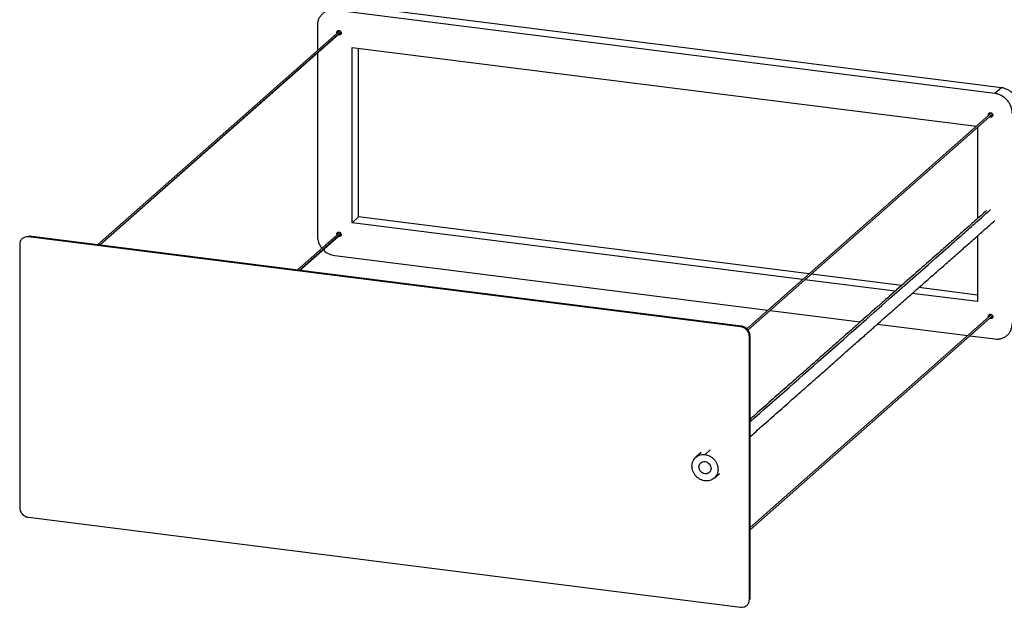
# Paper-space layout '_Dimétrica' of a CAD drawing. Header units: millimetres. Extents: x -1230 to -72, y -354 to 386.
# Tile 1 of 12: x -1230 to -700, y -354 to -38. Entities that reach past the tile are written whole.
import ezdxf

# ---------------------------------------------------------------- set-up
doc = ezdxf.new("R2010")
doc.units = ezdxf.units.MM

psp = doc.layouts.new('_Dimétrica')

# ---------------------------------------------------------------- linework, layer by layer
at = {"color": 7, "linetype": 'Continuous', "lineweight": 25}
for p, q in [((-701.26, -74.45), (-1056.72, -29.67)), ((-704.8, -77.57), (-1060.25, -32.79)), ((-1069.61, -41.04), (-1069.61, -54.55)), ((-1057.47, -43.84), (-1188.06, -159.01)), ((-1056.9, -44.45), (-1186.95, -159.15)), ((-1186.8, -159.17), (-1056.84, -44.55)), ((-1056.75, -45.01), (-1057.92, -46.05)), ((-1050.9, -147.1), (-1050.9, -52.82)), ((-1050.9, -52.82), (-714.78, -95.17)), ((-1069.61, -55.81), (-1069.61, -154.17)), ((-1047.36, -143.99), (-1047.36, -53.27)), ((-701.26, -74.45), (-704.8, -77.57)), ((-706.69, -88.03), (-838.35, -204.15)), ((-706.13, -88.63), (-837.88, -204.83)), ((-837.8, -204.94), (-706.06, -88.75)), ((-705.97, -89.21), (-707.14, -90.24)), ((-714.15, -95.89), (-714.15, -144.84)), ((-1047.36, -143.99), (-1050.9, -147.1)), ((-808.32, -177.67), (-1050.9, -147.1)), ((-804.79, -174.55), (-1047.36, -143.99)), ((-1057.47, -152.26), (-1080.49, -172.56)), ((-1056.91, -152.86), (-1079.4, -172.7)), ((-1079.22, -172.72), (-1056.84, -152.98)), ((-1056.75, -153.44), (-1057.92, -154.47)), ((-1229.88, -158.81), (-1229.88, -300.23)), ((-1228.15, -155.34), (-1228.51, -155.65)), ((-1224.85, -154.37), (-1225.2, -154.69)), ((-841.68, -203), (-1225.2, -154.69)), ((-1224.85, -154.37), (-1225.01, -154.39)), ((-841.33, -202.69), (-1224.85, -154.37)), ((-714.15, -154.19), (-714.15, -189.53)), ((-1060.25, -164.78), (-827.03, -194.16)), ((-755.02, -180.82), (-803.52, -174.71)), ((-758.56, -183.93), (-807.06, -177.82)), ((-714.15, -189.53), (-749.3, -185.1)), ((-714.15, -185.97), (-745.75, -181.99)), ((-825.77, -194.32), (-777.28, -200.43)), ((-706.69, -196.46), (-836.65, -311.07)), ((-706.12, -197.07), (-836.65, -312.19)), ((-836.65, -312.34), (-706.06, -197.17)), ((-705.97, -197.63), (-707.14, -198.66)), ((-841.33, -202.69), (-841.68, -203)), ((-768.02, -201.6), (-719.45, -207.72)), ((-836.65, -208), (-837, -208.31)), ((-837, -349.73), (-837, -208.31)), ((-836.65, -349.42), (-836.65, -208)), ((-718.2, -207.88), (-704.8, -209.56)), ((-860.88, -271.79), (-858.05, -269.3)), ((-863.01, -270.74), (-865.84, -273.24)), ((-855.92, -284.49), (-853.09, -281.99)), ((-1225.2, -305.53), (-841.68, -353.85)), ((-836.65, -349.42), (-837, -349.73)), ((-836.68, -349.6), (-836.65, -349.42)), ((-838.37, -352.89), (-838.02, -352.58))]:
    psp.add_line(p, q, dxfattribs=at)
for points, knots in [([(-1060.25, -32.79), (-1060.81, -32.72), (-1061.38, -32.7), (-1062.54, -32.77), (-1063.12, -32.86), (-1064.27, -33.17), (-1064.84, -33.39), (-1065.91, -33.96), (-1066.41, -34.31), (-1067.33, -35.12), (-1067.73, -35.58), (-1068.43, -36.57), (-1068.72, -37.1), (-1069.18, -38.2), (-1069.34, -38.77), (-1069.56, -39.91), (-1069.61, -40.48), (-1069.61, -41.04)], [0, 0, 0, 0, 0.125, 0.125, 0.25, 0.25, 0.375, 0.375, 0.5, 0.5, 0.625, 0.625, 0.75, 0.75, 0.875, 0.875, 1, 1, 1, 1]), ([(-1058.99, -45.18), (-1058.99, -45.18), (-1059.08, -45.04), (-1059.1, -44.71), (-1059.03, -44.27), (-1058.76, -43.91), (-1058.37, -43.68), (-1058.06, -43.69), (-1057.92, -43.69)], [0, 0, 0, 0, 0.009609, 0.201367, 0.393126, 0.600684, 0.808241, 1, 1, 1, 1]), ([(-1057.92, -46.05), (-1058.07, -46.02), (-1058.23, -46), (-1058.36, -45.9), (-1058.36, -45.89)], [0, 0, 0, 0, 0.952283, 1, 1, 1, 1]), ([(-1057.92, -43.69), (-1057.78, -43.71), (-1057.63, -43.75), (-1057.34, -43.9), (-1057.2, -44.01), (-1056.97, -44.27), (-1056.89, -44.42), (-1056.77, -44.72), (-1056.75, -44.88), (-1056.75, -45.15), (-1056.77, -45.3), (-1056.89, -45.58), (-1056.97, -45.7), (-1057.2, -45.91), (-1057.34, -45.98), (-1057.63, -46.06), (-1057.78, -46.06), (-1057.92, -46.05)], [0, 0, 0, 0, 0.125, 0.125, 0.25, 0.25, 0.375, 0.375, 0.5, 0.5, 0.625, 0.625, 0.75, 0.75, 0.875, 0.875, 1, 1, 1, 1]), ([(-695.44, -88.18), (-695.44, -88.02), (-695.45, -87.87), (-695.46, -87.64), (-695.46, -87.56), (-695.47, -87.44), (-695.47, -87.4), (-695.48, -87.33), (-695.51, -87.01), (-695.55, -86.69), (-695.72, -85.81), (-695.88, -85.21), (-696.33, -84), (-696.62, -83.41), (-697.31, -82.25), (-697.72, -81.7), (-698.62, -80.67), (-699.12, -80.19), (-700.19, -79.35), (-700.75, -78.98), (-701.91, -78.37), (-702.5, -78.13), (-703.66, -77.76), (-704.24, -77.64), (-704.8, -77.57)], [0, 0, 0, 0, 0.03125, 0.03125, 0.046875, 0.046875, 0.054687, 0.054687, 0.0625, 0.125, 0.125, 0.25, 0.25, 0.375, 0.375, 0.5, 0.5, 0.625, 0.625, 0.75, 0.75, 0.875, 0.875, 1, 1, 1, 1]), ([(-691.91, -85.06), (-691.91, -84.91), (-691.91, -84.75), (-691.92, -84.52), (-691.93, -84.44), (-691.94, -84.32), (-691.94, -84.29), (-691.94, -84.22), (-691.97, -83.9), (-692.02, -83.57), (-692.18, -82.69), (-692.35, -82.09), (-692.8, -80.89), (-693.08, -80.29), (-693.78, -79.13), (-694.18, -78.58), (-695.09, -77.55), (-695.59, -77.07), (-696.65, -76.23), (-697.22, -75.87), (-698.37, -75.26), (-698.96, -75.01), (-700.13, -74.65), (-700.7, -74.52), (-701.26, -74.45)], [0, 0, 0, 0, 0.03125, 0.03125, 0.046875, 0.046875, 0.054687, 0.054687, 0.0625, 0.125, 0.125, 0.25, 0.25, 0.375, 0.375, 0.5, 0.5, 0.625, 0.625, 0.75, 0.75, 0.875, 0.875, 1, 1, 1, 1]), ([(-708.21, -89.38), (-708.22, -89.37), (-708.3, -89.23), (-708.32, -88.91), (-708.25, -88.47), (-707.98, -88.1), (-707.59, -87.88), (-707.28, -87.88), (-707.14, -87.88)], [0, 0, 0, 0, 0.007919, 0.200005, 0.39209, 0.600002, 0.807914, 1, 1, 1, 1]), ([(-707.14, -90.24), (-707.29, -90.22), (-707.45, -90.2), (-707.58, -90.1), (-707.58, -90.09)], [0, 0, 0, 0, 0.9604068, 1, 1, 1, 1]), ([(-707.14, -87.88), (-707, -87.9), (-706.85, -87.94), (-706.56, -88.1), (-706.42, -88.2), (-706.19, -88.46), (-706.1, -88.61), (-705.99, -88.92), (-705.97, -89.07), (-705.97, -89.35), (-705.99, -89.49), (-706.1, -89.77), (-706.19, -89.9), (-706.42, -90.1), (-706.56, -90.17), (-706.85, -90.25), (-707, -90.26), (-707.14, -90.24)], [0, 0, 0, 0, 0.125, 0.125, 0.25, 0.25, 0.375, 0.375, 0.5, 0.5, 0.625, 0.625, 0.75, 0.75, 0.875, 0.875, 1, 1, 1, 1]), ([(-836.65, -254.19), (-822.65, -241.83), (-786.58, -210), (-748.01, -176.03), (-721.01, -152.28), (-713.94, -146.04), (-709.32, -141.93), (-707.12, -139.98)], [0, 0, 0, 0, 0.324456, 0.836067, 0.892344, 0.948623, 1, 1, 1, 1]), ([(-709.33, -140.55), (-710.36, -141.48), (-713.48, -144.25), (-718.57, -148.75), (-724.51, -154), (-730.32, -159.11), (-737.12, -165.09), (-745.09, -172.09), (-754.29, -180.17), (-762.06, -187.01), (-768.43, -192.63), (-773.41, -197.02), (-778.77, -201.75), (-784.53, -206.83), (-790.68, -212.26), (-797.23, -218.04), (-804.18, -224.18), (-811.53, -230.66), (-819.27, -237.5), (-827.37, -244.65), (-833.21, -249.8), (-836.33, -252.55), (-836.65, -252.83)], [0, 0, 0, 0, 0.024502, 0.07359, 0.119779, 0.164441, 0.210283, 0.279629, 0.351661, 0.426371, 0.462704, 0.501687, 0.543807, 0.589064, 0.637458, 0.688989, 0.743655, 0.801459, 0.8624, 0.926479, 0.992465, 1, 1, 1, 1]), ([(-836.65, -262.16), (-834.47, -260.24), (-829.42, -255.78), (-821.61, -248.9), (-813.38, -241.64), (-805.56, -234.74), (-798.35, -228.37), (-791.71, -222.51), (-785.64, -217.14), (-779.91, -212.09), (-774.53, -207.33), (-769.49, -202.89), (-764.04, -198.08), (-758.12, -192.87), (-751.68, -187.2), (-745.41, -181.68), (-739.28, -176.3), (-733.3, -171.05), (-727.48, -165.93), (-721.79, -160.93), (-716.08, -155.9), (-710.44, -150.91), (-706.67, -147.56), (-704.85, -145.94)], [0, 0, 0, 0, 0.049468, 0.115081, 0.177561, 0.236903, 0.293106, 0.341871, 0.388, 0.431494, 0.472352, 0.510574, 0.546161, 0.596396, 0.645045, 0.692533, 0.738858, 0.78402, 0.828022, 0.870865, 0.913113, 0.957995, 1, 1, 1, 1]), ([(-1058.99, -153.6), (-1059, -153.6), (-1059.08, -153.46), (-1059.1, -153.14), (-1059.03, -152.7), (-1058.76, -152.33), (-1058.37, -152.11), (-1058.06, -152.11), (-1057.92, -152.11)], [0, 0, 0, 0, 0.007919, 0.200005, 0.39209, 0.600002, 0.807914, 1, 1, 1, 1]), ([(-1057.92, -152.11), (-1057.78, -152.13), (-1057.63, -152.17), (-1057.34, -152.32), (-1057.2, -152.43), (-1056.97, -152.69), (-1056.89, -152.84), (-1056.77, -153.15), (-1056.75, -153.3), (-1056.75, -153.58), (-1056.77, -153.72), (-1056.89, -154), (-1056.97, -154.13), (-1057.2, -154.33), (-1057.34, -154.4), (-1057.63, -154.48), (-1057.78, -154.49), (-1057.92, -154.47)], [0, 0, 0, 0, 0.125, 0.125, 0.25, 0.25, 0.375, 0.375, 0.5, 0.5, 0.625, 0.625, 0.75, 0.75, 0.875, 0.875, 1, 1, 1, 1]), ([(-1225.2, -154.69), (-1225.75, -154.62), (-1226.34, -154.64), (-1227.21, -154.88), (-1227.49, -154.99), (-1228.03, -155.27), (-1228.28, -155.45), (-1228.73, -155.85), (-1228.94, -156.08), (-1229.29, -156.57), (-1229.43, -156.84), (-1229.78, -157.67), (-1229.88, -158.25), (-1229.88, -158.81)], [0, 0, 0, 0, 0.25, 0.25, 0.375, 0.375, 0.5, 0.5, 0.625, 0.625, 0.75, 0.75, 1, 1, 1, 1]), ([(-1069.61, -154.17), (-1069.53, -155.06), (-1069.37, -156.88), (-1068.44, -159.2), (-1067.45, -160.35), (-1067.1, -160.75)], [0, 0, 0, 0, 0.38144, 0.781646, 1, 1, 1, 1]), ([(-1057.92, -154.47), (-1058.07, -154.45), (-1058.23, -154.43), (-1058.36, -154.32), (-1058.36, -154.32)], [0, 0, 0, 0, 0.960407, 1, 1, 1, 1]), ([(-1066.5, -161.5), (-1066.4, -161.63), (-1065.58, -162.7), (-1063.4, -164.04), (-1061.28, -164.54), (-1060.25, -164.78)], [0, 0, 0, 0, 0.066777, 0.549853, 1, 1, 1, 1]), ([(-708.21, -197.8), (-708.21, -197.8), (-708.3, -197.66), (-708.32, -197.33), (-708.25, -196.89), (-707.98, -196.52), (-707.59, -196.3), (-707.28, -196.3), (-707.14, -196.31)], [0, 0, 0, 0, 0.009609, 0.201367, 0.393126, 0.600684, 0.808241, 1, 1, 1, 1]), ([(-707.14, -198.66), (-707.29, -198.64), (-707.45, -198.62), (-707.58, -198.52), (-707.58, -198.51)], [0, 0, 0, 0, 0.952283, 1, 1, 1, 1]), ([(-707.14, -196.31), (-707, -196.32), (-706.85, -196.37), (-706.56, -196.52), (-706.42, -196.63), (-706.19, -196.89), (-706.1, -197.04), (-705.99, -197.34), (-705.97, -197.49), (-705.97, -197.77), (-705.99, -197.92), (-706.1, -198.19), (-706.19, -198.32), (-706.42, -198.52), (-706.56, -198.6), (-706.85, -198.67), (-707, -198.68), (-707.14, -198.66)], [0, 0, 0, 0, 0.125, 0.125, 0.25, 0.25, 0.375, 0.375, 0.5, 0.5, 0.625, 0.625, 0.75, 0.75, 0.875, 0.875, 1, 1, 1, 1]), ([(-704.8, -209.56), (-704.25, -209.63), (-703.67, -209.66), (-702.52, -209.59), (-701.93, -209.49), (-700.78, -209.18), (-700.21, -208.96), (-699.14, -208.39), (-698.64, -208.04), (-697.73, -207.23), (-697.32, -206.78), (-696.62, -205.79), (-696.33, -205.25), (-695.87, -204.15), (-695.71, -203.58), (-695.49, -202.44), (-695.44, -201.87), (-695.44, -201.32)], [0, 0, 0, 0, 0.125, 0.125, 0.25, 0.25, 0.375, 0.375, 0.5, 0.5, 0.625, 0.625, 0.75, 0.75, 0.875, 0.875, 1, 1, 1, 1]), ([(-837, -208.31), (-837, -207.75), (-837.1, -207.14), (-837.44, -206.23), (-837.59, -205.92), (-837.94, -205.34), (-838.14, -205.06), (-838.6, -204.54), (-838.85, -204.31), (-839.39, -203.89), (-839.67, -203.7), (-840.53, -203.25), (-841.13, -203.07), (-841.68, -203)], [0, 0, 0, 0, 0.25, 0.25, 0.375, 0.375, 0.5, 0.5, 0.625, 0.625, 0.75, 0.75, 1, 1, 1, 1]), ([(-836.65, -208), (-836.65, -207.44), (-836.75, -206.83), (-837.09, -205.91), (-837.24, -205.61), (-837.59, -205.03), (-837.79, -204.75), (-838.25, -204.23), (-838.5, -203.99), (-839.03, -203.57), (-839.32, -203.39), (-840.18, -202.94), (-840.77, -202.76), (-841.33, -202.69)], [0, 0, 0, 0, 0.25, 0.25, 0.375, 0.375, 0.5, 0.5, 0.625, 0.625, 0.75, 0.75, 1, 1, 1, 1]), ([(-860.88, -285.93), (-861.29, -285.88), (-861.72, -285.79), (-862.59, -285.52), (-863.03, -285.34), (-863.89, -284.88), (-864.32, -284.61), (-865.12, -283.98), (-865.5, -283.62), (-866.18, -282.85), (-866.49, -282.43), (-867.01, -281.55), (-867.23, -281.1), (-867.57, -280.19), (-867.7, -279.73), (-867.86, -278.83), (-867.89, -278.39), (-867.89, -277.56), (-867.86, -277.13), (-867.7, -276.28), (-867.57, -275.85), (-867.23, -275.02), (-867.01, -274.62), (-866.49, -273.88), (-866.18, -273.54), (-865.5, -272.93), (-865.12, -272.67), (-864.32, -272.25), (-863.89, -272.08), (-863.03, -271.84), (-862.59, -271.77), (-861.72, -271.72), (-861.29, -271.74), (-860.88, -271.79)], [0, 0, 0, 0, 0.0625, 0.0625, 0.125, 0.125, 0.1875, 0.1875, 0.25, 0.25, 0.3125, 0.3125, 0.375, 0.375, 0.4375, 0.4375, 0.5, 0.5, 0.5625, 0.5625, 0.625, 0.625, 0.6875, 0.6875, 0.75, 0.75, 0.8125, 0.8125, 0.875, 0.875, 0.9375, 0.9375, 1, 1, 1, 1]), ([(-860.88, -282.16), (-861.26, -282.11), (-861.68, -281.99), (-862.49, -281.57), (-862.87, -281.27), (-863.51, -280.54), (-863.76, -280.12), (-864.08, -279.27), (-864.15, -278.84), (-864.15, -278.06), (-864.08, -277.65), (-863.76, -276.88), (-863.51, -276.52), (-862.87, -275.95), (-862.49, -275.75), (-861.68, -275.53), (-861.26, -275.51), (-860.88, -275.56)], [0, 0, 0, 0, 0.125, 0.125, 0.25, 0.25, 0.375, 0.375, 0.5, 0.5, 0.625, 0.625, 0.75, 0.75, 0.875, 0.875, 1, 1, 1, 1]), ([(-860.88, -271.79), (-860.46, -271.84), (-860.04, -271.93), (-859.17, -272.2), (-858.73, -272.39), (-857.86, -272.84), (-857.44, -273.11), (-856.64, -273.74), (-856.26, -274.1), (-855.57, -274.87), (-855.27, -275.29), (-854.74, -276.17), (-854.53, -276.62), (-854.18, -277.54), (-854.06, -278), (-853.9, -278.89), (-853.86, -279.33), (-853.86, -280.16), (-853.9, -280.59), (-854.06, -281.44), (-854.18, -281.87), (-854.53, -282.7), (-854.74, -283.1), (-855.27, -283.84), (-855.57, -284.18), (-856.26, -284.79), (-856.64, -285.05), (-857.44, -285.48), (-857.86, -285.64), (-858.73, -285.88), (-859.17, -285.95), (-860.04, -286), (-860.46, -285.98), (-860.88, -285.93)], [0, 0, 0, 0, 0.0625, 0.0625, 0.125, 0.125, 0.1875, 0.1875, 0.25, 0.25, 0.3125, 0.3125, 0.375, 0.375, 0.4375, 0.4375, 0.5, 0.5, 0.5625, 0.5625, 0.625, 0.625, 0.6875, 0.6875, 0.75, 0.75, 0.8125, 0.8125, 0.875, 0.875, 0.9375, 0.9375, 1, 1, 1, 1]), ([(-860.88, -275.56), (-860.49, -275.61), (-860.08, -275.73), (-859.27, -276.16), (-858.88, -276.46), (-858.24, -277.18), (-857.99, -277.6), (-857.67, -278.46), (-857.6, -278.88), (-857.6, -279.66), (-857.67, -280.07), (-857.99, -280.85), (-858.24, -281.2), (-858.88, -281.77), (-859.27, -281.97), (-860.08, -282.19), (-860.49, -282.21), (-860.88, -282.16)], [0, 0, 0, 0, 0.125, 0.125, 0.25, 0.25, 0.375, 0.375, 0.5, 0.5, 0.625, 0.625, 0.75, 0.75, 0.875, 0.875, 1, 1, 1, 1]), ([(-1229.88, -300.23), (-1229.88, -300.79), (-1229.78, -301.4), (-1229.43, -302.31), (-1229.29, -302.62), (-1228.94, -303.2), (-1228.73, -303.48), (-1228.28, -304), (-1228.03, -304.23), (-1227.49, -304.65), (-1227.21, -304.84), (-1226.34, -305.29), (-1225.75, -305.47), (-1225.2, -305.53)], [0, 0, 0, 0, 0.25, 0.25, 0.375, 0.375, 0.5, 0.5, 0.625, 0.625, 0.75, 0.75, 1, 1, 1, 1]), ([(-841.68, -353.85), (-841.13, -353.92), (-840.53, -353.9), (-839.67, -353.66), (-839.39, -353.55), (-838.85, -353.27), (-838.6, -353.09), (-838.14, -352.69), (-837.94, -352.46), (-837.59, -351.97), (-837.44, -351.7), (-837.1, -350.87), (-837, -350.28), (-837, -349.73)], [0, 0, 0, 0, 0.25, 0.25, 0.375, 0.375, 0.5, 0.5, 0.625, 0.625, 0.75, 0.75, 1, 1, 1, 1])]:
    psp.add_open_spline(points, degree=3, knots=knots, dxfattribs=at)

doc.saveas('drawing.dxf')
